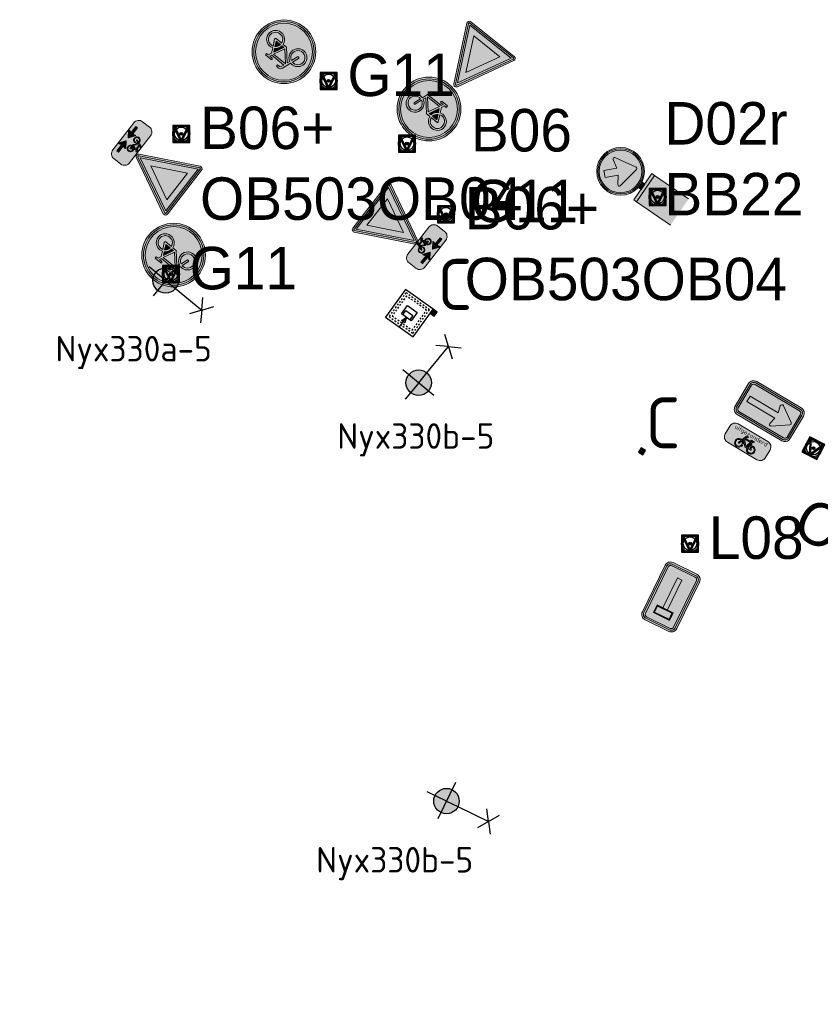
# Model space of a CAD drawing. Header units: metres. Extents: x 167358 to 169466, y 462430 to 462985.
# Tile 22 of 29: x 167724 to 167771, y 462670 to 462728. Entities that reach past the tile are written whole.
import ezdxf
from ezdxf.enums import TextEntityAlignment as Align

# ---------------------------------------------------------------- set-up
doc = ezdxf.new("R2018")
doc.units = ezdxf.units.M
doc.header["$LTSCALE"] = 0.2
doc.linetypes.add('DASHED', pattern=[0.75, 0.5, -0.25])
for name, color, linetype, lineweight in [('N-WE-IE-MEUBILAIR_WEGMEUBILAIR_CONTAINER-S', 162, 'Continuous', 25), ('N-WE-IE-MEUBILAIR_WEGMEUBILAIR_CONTAINER_ONDERGRONDS-S', 24, 'Continuous', 25), ('N-WE-IE-MEUBILAIR_WEGMEUBILAIR_LICHTMAST-S', 24, 'Continuous', 25), ('N-WE-IE-MEUBILAIR_WEGMEUBILAIR_VERKEERSBORD-S', 92, 'Continuous', 25), ('N-WE-VW-VERKEERSTEKEN_BORD_B-S', 7, 'Continuous', 25), ('N-WE-VW-VERKEERSTEKEN_BORD_C-S', 7, 'Continuous', 25), ('N-WE-VW-VERKEERSTEKEN_BORD_D-S', 7, 'Continuous', 25), ('N-WE-VW-VERKEERSTEKEN_BORD_G-S', 7, 'Continuous', 25), ('N-WE-VW-VERKEERSTEKEN_BORD_L-S', 7, 'Continuous', 25), ('N-WE-VW-VERKEERSTEKEN_BORD_ONDERBORD-S', 7, 'Continuous', 25)]:
    doc.layers.add(name, color=color, linetype=linetype, lineweight=lineweight)
doc.layers.add('X_uitv', color=7, linetype='Continuous')
doc.styles.add('NLCS-ISO', font='NLCS-ISO.ttf')
doc.styles.add('NLCS-RVV-M200-T25', font='NLCS-RVV.ttf')
doc.styles.add('ZURICH', font='ZURCHN.TTF')
picture_1 = doc.add_image_def('image1.png', size_in_pixel=(1080, 776))

# ---------------------------------------------------------------- blocks, each defined once
blk = doc.blocks.new('N-SIE-WEG_VERKEERSBORD_PAAL-SO')
h = blk.add_hatch(color=256)
h.dxf.hatch_style = 1
h.paths.add_polyline_path([(-1, 0, 1), (1, 0, 1)])
h.paths.add_polyline_path([(0.8, 0, -1), (-0.8, 0, -1)], flags=16)
h = blk.add_hatch(color=256)
h.dxf.hatch_style = 1
h.paths.add_polyline_path([(0, 1), (-1, 1), (-0.8, 0.6, -0.037994), (-0.7, 0.71), (-0.77, 0.86), (-0.51, 0.86, -0.134934)])
h = blk.add_hatch(color=256)
h.dxf.hatch_style = 1
h.paths.add_polyline_path([(-0.86, 0.72), (-1, 1), (-1, 0, -0.134934), (-0.86, 0.51)])
h = blk.add_hatch(color=256)
h.dxf.hatch_style = 1
h.paths.add_polyline_path([(-0.51, -0.86), (-0.86, -0.86), (-0.86, -0.51, -0.134934), (-1, 0), (-1, -1), (0, -1, -0.134934)])
h = blk.add_hatch(color=256)
h.dxf.hatch_style = 1
h.paths.add_polyline_path([(-0.6, 0.52, 0.050318), (-0.69, 0.39), (-0.11, -0.79, 0.066661), (0.11, -0.79), (0.69, 0.39, 0.050318), (0.6, 0.52), (0, -0.69)])
h = blk.add_hatch(color=256)
h.dxf.hatch_style = 1
h.paths.add_polyline_path([(0.17, 0, 1), (-0.17, 0, 1)])
h = blk.add_hatch(color=256)
h.dxf.hatch_style = 1
h.paths.add_polyline_path([(1, 1), (0, 1, -0.134934), (0.51, 0.86), (0.77, 0.86), (0.7, 0.71, -0.037994), (0.8, 0.6)])
h = blk.add_hatch(color=256)
h.dxf.hatch_style = 1
h.paths.add_polyline_path([(1, 0, -0.134934), (0.86, -0.51), (0.86, -0.86), (0.51, -0.86, -0.134934), (0, -1), (1, -1)])
h = blk.add_hatch(color=256)
h.dxf.hatch_style = 1
h.paths.add_polyline_path([(1, 1), (0.86, 0.72), (0.86, 0.51, -0.134934), (1, 0)])
for points in [[(-1, -1), (1, -1), (1, 1), (-1, 1)], [(-0.86, -0.86), (0.86, -0.86), (0.86, 0.86), (-0.86, 0.86)]]:
    blk.add_lwpolyline(points, close=True)
at = {"flags": 128}
for points in [[(-1, 1), (0, -1), (1, 1)], [(-0.77, 0.86), (0, -0.69), (0.77, 0.86)]]:
    blk.add_lwpolyline(points, close=True, dxfattribs=at)
for radius in [1, 0.796, 0.171]:
    blk.add_circle((0, 0), radius)
at = {"lineweight": 30, "flags": 104}
blk.add_attdef('bordgegevens', text='', height=3, dxfattribs=at).set_placement((2.21, 3.21), align=Align.TOP_LEFT)
at = {"style": 'NLCS-ISO', "flags": 9}
for tag, p in [('PAAL', (2.21, -4.13)), ('LOCATIE', (2.21, -8.3))]:
    blk.add_attdef(tag, p, '', height=3, dxfattribs=at)
blk = doc.blocks.new('N-SIE-WEG_LICHTMAST_1UITHOUDER-SO')
h = blk.add_hatch(color=256)
edge = h.paths.add_edge_path()
edge.add_arc((0, 0), 1.5, 0, 360)
for p, q in [((0, -2.42), (0, 2.33)), ((-5.5, 0), (-6.34, 1.24)), ((-5.5, 0), (-4.66, 1.24)), ((-5.5, 0), (-6.34, -1.24)), ((-1.5, 0), (-5.5, 0)), ((-5.5, 0), (-4.66, -1.24)), ((0, 0), (-1.49, 0)), ((0, 0), (2.52, 0))]:
    blk.add_line(p, q)
blk.add_circle((0, 0), 1.5)
at = {"style": 'ZURICH'}
blk.add_attdef('TYPE', text='', height=3, dxfattribs=at).set_placement((6.91, 5.26), align=Align.BOTTOM_CENTER)
blk = doc.blocks.new('SIE-WEG_CONTAINER_TEGEL')
at = {"flags": 128}
blk.add_lwpolyline([(-0.15, -0.15), (0.15, -0.15), (0.15, 0.15), (-0.15, 0.15)], close=True, dxfattribs=at)
blk.add_solid([(-0.15, 0.15), (-0.15, -0.15), (0.15, 0.15), (0.15, -0.15)])
at = {"style": 'NLCS-ISO'}
blk.add_text('C', height=0.2, dxfattribs=at).set_placement((0, 0), align=Align.MIDDLE_CENTER)
blk.add_attdef('TEGEL', (0.089, 0.257), '', height=3, dxfattribs=at)
blk = doc.blocks.new('N-SVW-VERKEERSTEKEN_BORD_D02RBB22-SO')
at = {"true_color": 0x007dc8}
h = blk.add_hatch(color=152, dxfattribs=at)
h.dxf.hatch_style = 1
h.paths.add_polyline_path([(-2.01, 4.56), (-2.13, 4.65, 0.180494), (-2.81, 2.81, 0.414214), (0, 0), (0, 0.15, -0.414214), (-2.66, 2.81, -0.180494)])
h = blk.add_hatch(color=152, dxfattribs=at)
h.dxf.hatch_style = 1
h.paths.add_polyline_path([(-1.63, 3.87), (-1.03, 4.48), (0, 3.45), (0, 5.32, 0.414322), (-2.51, 2.81, 0.414105), (0, 0.3), (0, 1.62), (-1.42, 1.88, -0.656866), (-1.49, 2.18), (-0.54, 2.78)])
h = blk.add_hatch(color=152, dxfattribs=at)
h.dxf.hatch_style = 1
h.paths.add_polyline_path([(2.52, 3.68), (2.66, 3.73, 0.577878), (-2.13, 4.65), (-2.01, 4.56, -0.577878)])
at = {"true_color": 0xffffff}
h = blk.add_hatch(color=7, dxfattribs=at)
h.dxf.hatch_style = 1
h.paths.add_polyline_path([(-2.01, 4.56), (-1.9, 4.46, -0.577878), (2.38, 3.63), (2.52, 3.68, 0.577878)])
at = {"true_color": 0x007dc8}
h = blk.add_hatch(color=152, dxfattribs=at)
h.dxf.hatch_style = 1
h.paths.add_polyline_path([(0, 5.32), (0, 3.45), (0.07, 3.38), (0.65, 4.32, -0.66261), (0.96, 4.27), (1.45, 1.59, -0.52003), (1.25, 1.39), (0, 1.62), (0, 0.3, 0.414322), (2.51, 2.81, 0.414105)])
at = {"true_color": 0xffffff}
h = blk.add_hatch(color=7, dxfattribs=at)
h.dxf.hatch_style = 1
h.paths.add_polyline_path([(-2.51, 2.81, -0.180494), (-1.9, 4.46), (-2.01, 4.56, 0.180494), (-2.66, 2.81, 0.414214), (0, 0.15), (0, 0.3, -0.414214)])
h = blk.add_hatch(color=7, dxfattribs=at)
h.dxf.hatch_style = 1
h.paths.add_polyline_path([(0, 3.45), (-1.03, 4.48), (-1.63, 3.87), (-0.54, 2.78), (-1.49, 2.18, 0.656866), (-1.42, 1.88), (0, 1.62)])
h = blk.add_hatch(color=7, dxfattribs=at)
h.dxf.hatch_style = 1
h.paths.add_polyline_path([(0.96, 4.27, 0.66261), (0.65, 4.32), (0.07, 3.38), (0, 3.45), (0, 1.62), (1.25, 1.39, 0.52003), (1.45, 1.59)])
at = {"true_color": 0x007dc8}
h = blk.add_hatch(color=152, dxfattribs=at)
h.dxf.hatch_style = 1
h.paths.add_polyline_path([(2.81, 2.81, 0.083022), (2.66, 3.73), (2.52, 3.68, -0.083022), (2.66, 2.81, -0.414214), (0, 0.15), (0, 0, 0.414214)])
at = {"true_color": 0xffffff}
h = blk.add_hatch(color=7, dxfattribs=at)
h.dxf.hatch_style = 1
h.paths.add_polyline_path([(2.52, 3.68), (2.38, 3.63, -0.083022), (2.51, 2.81, -0.414214), (0, 0.3), (0, 0.15, 0.414214), (2.66, 2.81, 0.083022)])
at = {"true_color": 0xafafaf}
h = blk.add_hatch(color=253, dxfattribs=at)
h.dxf.hatch_style = 1
h.paths.add_polyline_path([(0.38, 0), (-0.38, 0), (-0.38, -0.38), (0.38, -0.38)])
at = {"true_color": 0x0a0a0a}
h = blk.add_hatch(color=28, dxfattribs=at)
h.dxf.hatch_style = 1
h.paths.add_polyline_path([(1.88, -0.38), (-1.88, -0.38), (-1.88, -0.75), (1.88, -0.75)])
at = {"true_color": 0xffe100}
h = blk.add_hatch(color=2, dxfattribs=at)
h.dxf.hatch_style = 1
h.paths.add_polyline_path([(1.88, -0.75), (-1.88, -0.75), (-1.88, -5.62), (1.88, -5.62)])
at = {"color": 7, "lineweight": 0, "true_color": 0xffffff}
blk.add_lwpolyline([(-1.03, 4.48), (0.07, 3.38), (0.65, 4.32, -0.66261), (0.96, 4.27), (1.45, 1.59, -0.527936), (1.25, 1.39), (-1.42, 1.88, -0.656866), (-1.49, 2.18), (-0.54, 2.78), (-1.63, 3.87)], format="xyb", close=True, dxfattribs=at)
at = {"color": 253, "lineweight": 0, "true_color": 0xafafaf}
blk.add_lwpolyline([(-0.38, -0.38), (0.38, -0.38), (0.38, 0), (-0.38, 0)], close=True, dxfattribs=at)
at = {"color": 28, "lineweight": 0, "true_color": 0x0a0a0a}
blk.add_lwpolyline([(-1.88, -0.75), (1.88, -0.75), (1.88, -0.38), (-1.88, -0.38)], close=True, dxfattribs=at)
at = {"color": 253, "lineweight": 0, "true_color": 0xafafaf}
blk.add_lwpolyline([(1.88, -5.62), (1.88, -0.75), (-1.88, -0.75), (-1.88, -5.62)], dxfattribs=at)
at = {"color": 152, "lineweight": 0, "true_color": 0x007dc8}
blk.add_circle((0, 2.81), 2.81, dxfattribs=at)
at = {"color": 7, "lineweight": 0, "true_color": 0xffffff}
for radius in [2.66, 2.51]:
    blk.add_circle((0, 2.81), radius, dxfattribs=at)
blk = doc.blocks.new('N-SVW-VERKEERSTEKEN_BORD_B06-SO')
at = {"true_color": 0xff0000}
h = blk.add_hatch(color=1, dxfattribs=at)
h.dxf.hatch_style = 1
h.paths.add_polyline_path([(-3.53, 3.13), (-0.27, -3.4, 0.284079), (0, -3.56), (0, -3.36, -0.284079), (-0.09, -3.31), (-3.35, 3.22, -0.557537), (-3.26, 3.36), (0, 3.36), (0, 3.56), (-3.26, 3.56, 0.557537)])
h = blk.add_hatch(color=1, dxfattribs=at)
h.dxf.hatch_style = 1
h.paths.add_polyline_path([(0, 3.36), (3.26, 3.36, -0.557537), (3.35, 3.22), (0.09, -3.31, -0.284079), (0, -3.36), (0, -3.56, 0.284079), (0.27, -3.4), (3.53, 3.13, 0.557537), (3.26, 3.56), (0, 3.56)])
at = {"true_color": 0xffffff}
h = blk.add_hatch(color=7, dxfattribs=at)
h.dxf.hatch_style = 1
h.paths.add_polyline_path([(-0.09, -3.31, 0.284079), (0, -3.36), (0, -3.04), (-3.1, 3.16), (0, 3.16), (0, 3.36), (-3.26, 3.36, 0.557537), (-3.35, 3.22)])
at = {"true_color": 0xff0000}
h = blk.add_hatch(color=1, dxfattribs=at)
h.dxf.hatch_style = 1
h.paths.add_polyline_path([(0, -3.04), (0, -1.48), (-1.97, 2.46), (0, 2.46), (0, 3.16), (-3.1, 3.16)], flags=17)
at = {"true_color": 0xffffff}
h = blk.add_hatch(color=7, dxfattribs=at)
h.dxf.hatch_style = 1
h.paths.add_polyline_path([(0, -1.48), (1.97, 2.46), (-1.97, 2.46)])
h = blk.add_hatch(color=7, dxfattribs=at)
h.dxf.hatch_style = 1
h.paths.add_polyline_path([(0, -3.04), (0, -3.36, 0.284079), (0.09, -3.31), (3.35, 3.22, 0.557537), (3.26, 3.36), (0, 3.36), (0, 3.16), (3.1, 3.16)])
at = {"true_color": 0xff0000}
h = blk.add_hatch(color=1, dxfattribs=at)
h.dxf.hatch_style = 1
h.paths.add_polyline_path([(0, -3.04), (3.1, 3.16), (0, 3.16), (0, 2.46), (1.97, 2.46), (0, -1.48)], flags=17)
at = {"color": 1, "lineweight": 0, "true_color": 0xff0000}
blk.add_lwpolyline([(-3.53, 3.13), (-0.27, -3.4, 0.618034), (0.27, -3.4), (3.53, 3.13, 0.557537), (3.26, 3.56), (-3.26, 3.56, 0.557537)], format="xyb", close=True, dxfattribs=at)
at = {"color": 7, "lineweight": 0, "true_color": 0xffffff}
blk.add_lwpolyline([(-3.35, 3.22), (-0.09, -3.31, 0.618034), (0.09, -3.31), (3.35, 3.22, 0.557537), (3.26, 3.36), (-3.26, 3.36, 0.557537)], format="xyb", close=True, dxfattribs=at)
for points in [[(-3.1, 3.16), (0, -3.04), (3.1, 3.16)], [(-1.97, 2.46), (0, -1.48), (1.97, 2.46)]]:
    blk.add_lwpolyline(points, close=True, dxfattribs=at)
blk = doc.blocks.new('N-SVW-VERKEERSTEKEN_BORD_ONDERBORD_OB503OB02-SO')
at = {"true_color": 0xffffff}
h = blk.add_hatch(color=7, dxfattribs=at)
h.dxf.hatch_style = 1
edge = h.paths.add_edge_path()
edge.add_line((2.75, -0.52), (2.75, 0.52))
edge.add_arc((2.02, 0.52), 0.726, 0, 90)
edge.add_line((2.02, 1.25), (-2.02, 1.25))
edge.add_arc((-2.02, 0.52), 0.726, 90, 180)
edge.add_line((-2.75, 0.52), (-2.75, -0.52))
edge.add_arc((-2.02, -0.52), 0.726, 180, 270)
edge.add_line((-2.02, -1.25), (2.02, -1.25))
edge.add_arc((2.02, -0.52), 0.726, 270, 360)
at = {"true_color": 0x191919}
h = blk.add_hatch(color=250, dxfattribs=at)
h.dxf.hatch_style = 1
h.paths.add_polyline_path([(0.37, 0.87), (0.43, 1.01), (0.52, 1.01), (0.52, 1.09), (0.23, 1.09, 1), (0.23, 1.01), (0.34, 1.01), (0.3, 0.93), (-0.37, 0.93), (-0.32, 1.05, -0.345861), (-0.26, 1.09), (-0.16, 1.09), (-0.16, 1.17), (-0.27, 1.17, 0.334348), (-0.4, 1.07), (-0.54, 0.67, 0.794265), (-0.88, -0.01, 0.4733), (-0.29, 0.11, 0.427471), (-0.47, 0.64), (-0.43, 0.76), (0.03, 0.25), (0.22, 0.25, 0.529348), (0.79, -0.05, 0.476174), (0.91, 0.54, 0.318009), (0.47, 0.66)])
h.paths.add_polyline_path([(-0.39, 0.85), (0.27, 0.85), (0.05, 0.36)], flags=16)
h.paths.add_polyline_path([(-0.5, 0.57, -0.542254), (-0.44, 0.06, -0.632638), (-0.94, 0.29, -0.479903), (-0.57, 0.59), (-0.67, 0.31, 1.053204), (-0.59, 0.28)], flags=16)
h.paths.add_polyline_path([(0.32, 0.77), (0.4, 0.62, 0.234167), (0.22, 0.33), (0.12, 0.33)], flags=16)
h.paths.add_polyline_path([(0.44, 0.55), (0.55, 0.33), (0.3, 0.33, -0.216058)], flags=16)
h.paths.add_polyline_path([(0.3, 0.25), (0.61, 0.25, 0.566151), (0.65, 0.31), (0.51, 0.58, -0.564261), (0.91, 0.25, -0.396488), (0.58, -0.01, -0.350134)], flags=16)
h = blk.add_hatch(color=250, dxfattribs=at)
h.dxf.hatch_style = 1
edge = h.paths.add_edge_path()
edge.add_arc((-0.29, -0.67), 0.0508, -55.4489, 55.3151, ccw=False)
edge.add_line((-0.26, -0.71), (-0.91, -1.17))
edge.add_arc((-0.94, -1.12), 0.0497, 163.0196, 304.618, ccw=False)
edge.add_line((-0.99, -1.11), (-0.91, -0.8))
edge.add_line((-0.91, -0.8), (-1.83, -0.8))
edge.add_line((-1.83, -0.8), (-1.83, -0.55))
edge.add_line((-1.83, -0.55), (-0.91, -0.55))
edge.add_line((-0.91, -0.55), (-0.99, -0.23))
edge.add_arc((-0.94, -0.22), 0.0509, 59.1524, 193.2055, ccw=False)
edge.add_line((-0.91, -0.18), (-0.26, -0.63))
h = blk.add_hatch(color=250, dxfattribs=at)
h.dxf.hatch_style = 1
edge = h.paths.add_edge_path()
edge.add_arc((0.29, -0.67), 0.0508, 484.6849, 595.4489)
edge.add_line((0.26, -0.71), (0.91, -1.17))
edge.add_arc((0.94, -1.12), 0.0497, 235.382, 376.9804)
edge.add_line((0.99, -1.11), (0.91, -0.8))
edge.add_line((0.91, -0.8), (1.83, -0.8))
edge.add_line((1.83, -0.8), (1.83, -0.55))
edge.add_line((1.83, -0.55), (0.91, -0.55))
edge.add_line((0.91, -0.55), (0.99, -0.23))
edge.add_arc((0.94, -0.22), 0.0509, 346.7945, 480.8476)
edge.add_line((0.91, -0.18), (0.26, -0.63))
at = {"color": 250, "lineweight": 0, "true_color": 0x191919}
for points in [[(2.75, -0.52), (2.75, 0.52, 0.414214), (2.02, 1.25), (-2.02, 1.25, 0.414214), (-2.75, 0.52), (-2.75, -0.52, 0.414214), (-2.02, -1.25), (2.02, -1.25, 0.414214)], [(0.37, 0.87), (0.43, 1.01), (0.52, 1.01), (0.52, 1.09), (0.23, 1.09, 1), (0.23, 1.01), (0.34, 1.01), (0.3, 0.93), (-0.37, 0.93), (-0.32, 1.05, -0.345861), (-0.26, 1.09), (-0.16, 1.09), (-0.16, 1.17), (-0.27, 1.17, 0.334348), (-0.4, 1.07), (-0.54, 0.67, 0.794265), (-0.88, -0.01, 0.4733), (-0.29, 0.11, 0.427471), (-0.47, 0.64), (-0.43, 0.76), (0.03, 0.25), (0.22, 0.25, 0.529348), (0.79, -0.05, 0.476174), (0.91, 0.54, 0.318009), (0.47, 0.66)], [(-0.5, 0.57, -0.542254), (-0.44, 0.06, -0.632638), (-0.94, 0.29, -0.479903), (-0.57, 0.59), (-0.67, 0.31, 1.053204), (-0.59, 0.28)], [(0.32, 0.77), (0.12, 0.33), (0.22, 0.33, -0.234167), (0.4, 0.62)], [(0.51, 0.58, -0.564261), (0.91, 0.25, -0.396488), (0.58, -0.01, -0.350134), (0.3, 0.25), (0.61, 0.25, 0.566151), (0.65, 0.31)], [(0.55, 0.33), (0.44, 0.55, 0.216058), (0.3, 0.33)], [(-1.83, -0.55), (-0.91, -0.55), (-0.99, -0.23, -0.662219), (-0.91, -0.18), (-0.26, -0.63, -0.524067), (-0.26, -0.71), (-0.91, -1.17, -0.710653), (-0.99, -1.11), (-0.91, -0.8), (-1.83, -0.8)], [(1.83, -0.55), (0.91, -0.55), (0.99, -0.23, 0.662219), (0.91, -0.18), (0.26, -0.63, 0.524067), (0.26, -0.71), (0.91, -1.17, 0.710653), (0.99, -1.11), (0.91, -0.8), (1.83, -0.8)]]:
    blk.add_lwpolyline(points, format="xyb", close=True, dxfattribs=at)
blk.add_lwpolyline([(0.27, 0.85), (-0.39, 0.85), (0.05, 0.36)], close=True, dxfattribs=at)
blk = doc.blocks.new('N-SVW-VERKEERSTEKEN_BORD_G11-SO')
at = {"true_color": 0x007dc8}
h = blk.add_hatch(color=152, dxfattribs=at)
h.dxf.hatch_style = 1
h.paths.add_polyline_path([(3.36, 1.15), (3.55, 1.22, 0.577878), (-2.83, 2.46), (-2.68, 2.33, -0.577878)])
at = {"true_color": 0xffffff}
h = blk.add_hatch(color=7, dxfattribs=at)
h.dxf.hatch_style = 1
h.paths.add_polyline_path([(-2.68, 2.33), (-2.53, 2.19, -0.577878), (3.17, 1.09), (3.36, 1.15, 0.577878)])
at = {"true_color": 0x007dc8}
h = blk.add_hatch(color=152, dxfattribs=at)
h.dxf.hatch_style = 1
h.paths.add_polyline_path([(-2.68, 2.33), (-2.83, 2.46, 0.180494), (-3.75, 0, 0.414214), (0, -3.75), (0, -3.55, -0.414214), (-3.55, 0, -0.180494)])
at = {"true_color": 0xffffff}
h = blk.add_hatch(color=7, dxfattribs=at)
h.dxf.hatch_style = 1
h.paths.add_polyline_path([(-3.35, 0, -0.180494), (-2.53, 2.19), (-2.68, 2.33, 0.180494), (-3.55, 0, 0.414214), (0, -3.55), (0, -3.35, -0.414214)])
at = {"true_color": 0x007dc8}
h = blk.add_hatch(color=152, dxfattribs=at)
h.dxf.hatch_style = 1
h.paths.add_polyline_path([(3.35, 0, 1), (-3.35, 0, 1)])
h.paths.add_polyline_path([(0.12, -0.62), (-1.14, 0.77), (-1.25, 0.45, -0.427471), (-0.78, -1.01, -0.4733), (-2.38, -1.32, -0.794265), (-1.45, 0.53), (-1.08, 1.61, -0.334348), (-0.72, 1.88), (-0.4, 1.88), (-0.4, 1.66), (-0.68, 1.66, 0.345861), (-0.85, 1.55), (-0.98, 1.22), (0.85, 1.22), (0.95, 1.44), (0.64, 1.44, -1), (0.64, 1.66), (1.45, 1.66), (1.45, 1.44), (1.19, 1.44), (1.02, 1.05), (1.31, 0.48, -0.318009), (2.5, 0.17, -0.476174), (2.19, -1.44, -0.529348), (0.62, -0.62)], flags=16)
h.paths.add_polyline_path([(0.15, -0.32), (-1.04, 1), (0.75, 1)], flags=0)
h.paths.add_polyline_path([(0.35, -0.39), (0.9, 0.8), (1.11, 0.39, 0.234167), (0.62, -0.39)], flags=0)
h.paths.add_polyline_path([(-1.17, -1.15, -0.632638), (-2.54, -0.5, -0.479903), (-1.53, 0.31), (-1.81, -0.47, 1.053204), (-1.6, -0.54), (-1.33, 0.24, -0.542254)], flags=0)
h.paths.add_polyline_path([(0.85, -0.62), (1.7, -0.62, 0.566151), (1.79, -0.46), (1.41, 0.28, -0.564261), (2.51, -0.63, -0.396488), (1.6, -1.34, -0.350134)], flags=0)
h.paths.add_polyline_path([(0.85, -0.39, -0.216058), (1.22, 0.18), (1.52, -0.39)], flags=0)
at = {"true_color": 0xffffff}
h = blk.add_hatch(color=7, dxfattribs=at)
h.dxf.hatch_style = 1
h.paths.add_polyline_path([(1.02, 1.05), (1.19, 1.44), (1.45, 1.44), (1.45, 1.66), (0.64, 1.66, 1), (0.64, 1.44), (0.95, 1.44), (0.85, 1.22), (-0.98, 1.22), (-0.85, 1.55, -0.345861), (-0.68, 1.66), (-0.4, 1.66), (-0.4, 1.88), (-0.72, 1.88, 0.334348), (-1.08, 1.61), (-1.45, 0.53, 0.794265), (-2.38, -1.32, 0.4733), (-0.78, -1.01, 0.427471), (-1.25, 0.45), (-1.14, 0.77), (0.12, -0.62), (0.62, -0.62, 0.529348), (2.19, -1.44, 0.476174), (2.5, 0.17, 0.318009), (1.31, 0.48)])
h.paths.add_polyline_path([(-1.04, 1), (0.75, 1), (0.15, -0.32)], flags=16)
h.paths.add_polyline_path([(-1.33, 0.24, -0.542254), (-1.17, -1.15, -0.632638), (-2.54, -0.5, -0.479903), (-1.53, 0.31), (-1.81, -0.47, 1.053204), (-1.6, -0.54)], flags=16)
h.paths.add_polyline_path([(0.9, 0.8), (1.11, 0.39, 0.234167), (0.62, -0.39), (0.35, -0.39)], flags=16)
h.paths.add_polyline_path([(1.22, 0.18), (1.52, -0.39), (0.85, -0.39, -0.216058)], flags=16)
h.paths.add_polyline_path([(0.85, -0.62), (1.7, -0.62, 0.566151), (1.79, -0.46), (1.41, 0.28, -0.564261), (2.51, -0.63, -0.396488), (1.6, -1.34, -0.350134)], flags=16)
at = {"true_color": 0x007dc8}
h = blk.add_hatch(color=152, dxfattribs=at)
h.dxf.hatch_style = 1
h.paths.add_polyline_path([(3.75, 0, 0.083022), (3.55, 1.22), (3.36, 1.15, -0.083022), (3.55, 0, -0.414214), (0, -3.55), (0, -3.75, 0.414214)])
h = blk.add_hatch(color=152, dxfattribs=at)
h.dxf.hatch_style = 1
h.paths.add_polyline_path([(-1.33, 0.24), (-1.6, -0.54, -1.053204), (-1.81, -0.47), (-1.53, 0.31, 0.479903), (-2.54, -0.5, 0.632638), (-1.17, -1.15, 0.542254)])
h = blk.add_hatch(color=152, dxfattribs=at)
h.dxf.hatch_style = 1
h.paths.add_polyline_path([(0.75, 1), (-1.04, 1), (0.15, -0.32)])
at = {"true_color": 0xffffff}
h = blk.add_hatch(color=7, dxfattribs=at)
h.dxf.hatch_style = 1
h.paths.add_polyline_path([(3.36, 1.15), (3.17, 1.09, -0.083022), (3.35, 0, -0.414214), (0, -3.35), (0, -3.55, 0.414214), (3.55, 0, 0.083022)])
at = {"true_color": 0x007dc8}
h = blk.add_hatch(color=152, dxfattribs=at)
h.dxf.hatch_style = 1
h.paths.add_polyline_path([(1.11, 0.39), (0.9, 0.8), (0.35, -0.39), (0.62, -0.39, -0.234167)])
h = blk.add_hatch(color=152, dxfattribs=at)
h.dxf.hatch_style = 1
h.paths.add_polyline_path([(2.51, -0.63, 0.564261), (1.41, 0.28), (1.79, -0.46, -0.566151), (1.7, -0.62), (0.85, -0.62, 0.350134), (1.6, -1.34, 0.396488)])
h = blk.add_hatch(color=152, dxfattribs=at)
h.dxf.hatch_style = 1
h.paths.add_polyline_path([(1.22, 0.18, 0.216058), (0.85, -0.39), (1.52, -0.39)])
at = {"color": 7, "lineweight": 0, "true_color": 0xffffff}
for points in [[(1.02, 1.05), (1.19, 1.44), (1.45, 1.44), (1.45, 1.66), (0.64, 1.66, 1), (0.64, 1.44), (0.95, 1.44), (0.85, 1.22), (-0.98, 1.22), (-0.85, 1.55, -0.345861), (-0.68, 1.66), (-0.4, 1.66), (-0.4, 1.88), (-0.72, 1.88, 0.334348), (-1.08, 1.61), (-1.45, 0.53, 0.794265), (-2.38, -1.32, 0.4733), (-0.78, -1.01, 0.427471), (-1.25, 0.45), (-1.14, 0.77), (0.12, -0.62), (0.62, -0.62, 0.529348), (2.19, -1.44, 0.476174), (2.5, 0.17, 0.318009), (1.31, 0.48)], [(-1.33, 0.24, -0.542254), (-1.17, -1.15, -0.632638), (-2.54, -0.5, -0.479903), (-1.53, 0.31), (-1.81, -0.47, 1.053204), (-1.6, -0.54)], [(0.9, 0.8), (0.35, -0.39), (0.62, -0.39, -0.234167), (1.11, 0.39)], [(1.41, 0.28, -0.564261), (2.51, -0.63, -0.396488), (1.6, -1.34, -0.350134), (0.85, -0.62), (1.7, -0.62, 0.566151), (1.79, -0.46)], [(1.52, -0.39), (1.22, 0.18, 0.216058), (0.85, -0.39)]]:
    blk.add_lwpolyline(points, format="xyb", close=True, dxfattribs=at)
blk.add_lwpolyline([(0.75, 1), (-1.04, 1), (0.15, -0.32)], close=True, dxfattribs=at)
at = {"color": 152, "lineweight": 0, "true_color": 0x007dc8}
blk.add_circle((0, 0), 3.75, dxfattribs=at)
at = {"color": 7, "lineweight": 0, "true_color": 0xffffff}
for radius in [3.55, 3.35]:
    blk.add_circle((0, 0), radius, dxfattribs=at)
blk = doc.blocks.new('N-SVW-VERKEERSTEKEN_BORD_C04R-SO')
at = {"true_color": 0x007dc8}
h = blk.add_hatch(color=152, dxfattribs=at)
h.dxf.hatch_style = 1
h.paths.add_polyline_path([(3.05, 2.25), (-3.05, 2.25, 0.414214), (-3.75, 1.55), (-3.75, 0), (-3.55, 0), (-3.55, 1.55, -0.414214), (-3.05, 2.05), (3.05, 2.05, -0.414214), (3.55, 1.55), (3.55, 0), (3.75, 0), (3.75, 1.55, 0.414214)])
at = {"true_color": 0xffffff}
h = blk.add_hatch(color=7, dxfattribs=at)
h.dxf.hatch_style = 1
h.paths.add_polyline_path([(-3.35, 1.55, -0.414214), (-3.05, 1.85), (3.05, 1.85, -0.414214), (3.35, 1.55), (3.35, 0), (3.55, 0), (3.55, 1.55, 0.414214), (3.05, 2.05), (-3.05, 2.05, 0.414214), (-3.55, 1.55), (-3.55, 0), (-3.35, 0)])
at = {"true_color": 0x007dc8}
h = blk.add_hatch(color=152, dxfattribs=at)
h.dxf.hatch_style = 1
h.paths.add_polyline_path([(1.1, 1.4), (2.89, 0.16, -0.24569), (2.97, 0), (3.35, 0), (3.35, 1.55, 0.414214), (3.05, 1.85), (-3.05, 1.85, 0.414214), (-3.35, 1.55), (-3.35, 0), (-2.85, 0), (-2.85, 0.37), (0.98, 0.37), (0.79, 1.2, -0.685562)])
at = {"true_color": 0xffffff}
h = blk.add_hatch(color=7, dxfattribs=at)
h.dxf.hatch_style = 1
h.paths.add_polyline_path([(2.89, -0.16, 0.522947), (2.89, 0.16), (1.1, 1.4, 0.685562), (0.79, 1.2), (0.98, 0.37), (-2.85, 0.37), (-2.85, -0.37), (0.98, -0.37), (0.79, -1.2, 0.685562), (1.1, -1.4)])
at = {"true_color": 0x007dc8}
h = blk.add_hatch(color=152, dxfattribs=at)
h.dxf.hatch_style = 1
h.paths.add_polyline_path([(3.75, -1.55), (3.75, 0), (3.55, 0), (3.55, -1.55, -0.414214), (3.05, -2.05), (-3.05, -2.05, -0.414214), (-3.55, -1.55), (-3.55, 0), (-3.75, 0), (-3.75, -1.55, 0.414214), (-3.05, -2.25), (3.05, -2.25, 0.414214)])
at = {"true_color": 0xffffff}
h = blk.add_hatch(color=7, dxfattribs=at)
h.dxf.hatch_style = 1
h.paths.add_polyline_path([(-3.35, 0), (-3.55, 0), (-3.55, -1.55, 0.414214), (-3.05, -2.05), (3.05, -2.05, 0.414214), (3.55, -1.55), (3.55, 0), (3.35, 0), (3.35, -1.55, -0.414214), (3.05, -1.85), (-3.05, -1.85, -0.414214), (-3.35, -1.55)])
at = {"true_color": 0x007dc8}
h = blk.add_hatch(color=152, dxfattribs=at)
h.dxf.hatch_style = 1
h.paths.add_polyline_path([(0.98, -0.37), (-2.85, -0.37), (-2.85, 0), (-3.35, 0), (-3.35, -1.55, 0.414214), (-3.05, -1.85), (3.05, -1.85, 0.414214), (3.35, -1.55), (3.35, 0), (2.97, 0, -0.24569), (2.89, -0.16), (1.1, -1.4, -0.685562), (0.79, -1.2)])
at = {"color": 152, "lineweight": 0, "true_color": 0x007dc8}
blk.add_lwpolyline([(-3.75, 1.55), (-3.75, -1.55, 0.414214), (-3.05, -2.25), (3.05, -2.25, 0.414214), (3.75, -1.55), (3.75, 1.55, 0.414214), (3.05, 2.25), (-3.05, 2.25, 0.414214)], format="xyb", close=True, dxfattribs=at)
at = {"color": 7, "lineweight": 0, "true_color": 0xffffff}
for points in [[(-3.55, 1.55), (-3.55, -1.55, 0.414214), (-3.05, -2.05), (3.05, -2.05, 0.414214), (3.55, -1.55), (3.55, 1.55, 0.414214), (3.05, 2.05), (-3.05, 2.05, 0.414214)], [(-3.35, 1.55), (-3.35, -1.55, 0.414214), (-3.05, -1.85), (3.05, -1.85, 0.414214), (3.35, -1.55), (3.35, 1.55, 0.414214), (3.05, 1.85), (-3.05, 1.85, 0.414214)], [(0.98, 0.37), (0.79, 1.2, -0.685562), (1.1, 1.4), (2.89, 0.16, -0.522947), (2.89, -0.16), (1.1, -1.4, -0.685562), (0.79, -1.2), (0.98, -0.37), (-2.85, -0.37), (-2.85, 0.37)]]:
    blk.add_lwpolyline(points, format="xyb", close=True, dxfattribs=at)
blk = doc.blocks.new('N-SVW-VERKEERSTEKEN_BORD_ONDERBORD_OB52-SO')
at = {"true_color": 0xffffff}
h = blk.add_hatch(color=7, dxfattribs=at)
h.dxf.hatch_style = 1
edge = h.paths.add_edge_path()
edge.add_line((2.75, -0.52), (2.75, 0.52))
edge.add_arc((2.02, 0.52), 0.726, 0, 90)
edge.add_line((2.02, 1.25), (-2.02, 1.25))
edge.add_arc((-2.02, 0.52), 0.726, 90, 180)
edge.add_line((-2.75, 0.52), (-2.75, -0.52))
edge.add_arc((-2.02, -0.52), 0.726, 180, 270)
edge.add_line((-2.02, -1.25), (2.02, -1.25))
edge.add_arc((2.02, -0.52), 0.726, 270, 360)
at = {"true_color": 0x191919}
h = blk.add_hatch(color=250, dxfattribs=at)
h.dxf.hatch_style = 1
h.paths.add_polyline_path([(0.48, 0.12), (0.56, 0.31), (0.69, 0.31), (0.69, 0.41), (0.3, 0.41, 1), (0.3, 0.31), (0.45, 0.31), (0.4, 0.2), (-0.48, 0.2), (-0.42, 0.36, -0.345861), (-0.34, 0.41), (-0.21, 0.41), (-0.21, 0.52), (-0.36, 0.52, 0.334348), (-0.53, 0.39), (-0.71, -0.13, 0.794265), (-1.15, -1.02, 0.4733), (-0.38, -0.87, 0.427471), (-0.61, -0.17), (-0.56, -0.01), (0.04, -0.68), (0.29, -0.68, 0.529348), (1.04, -1.07, 0.476174), (1.19, -0.3, 0.318009), (0.62, -0.15)])
h.paths.add_polyline_path([(-0.51, 0.1), (0.35, 0.1), (0.06, -0.54)], flags=16)
h.paths.add_polyline_path([(-0.65, -0.27, -0.542254), (-0.58, -0.94, -0.632638), (-1.23, -0.63, -0.479903), (-0.75, -0.23), (-0.88, -0.61, 1.053204), (-0.78, -0.64)], flags=16)
h.paths.add_polyline_path([(0.42, 0), (0.52, -0.2, 0.234167), (0.29, -0.57), (0.16, -0.57)], flags=16)
h.paths.add_polyline_path([(0.57, -0.3), (0.72, -0.57), (0.4, -0.57, -0.216058)], flags=16)
h.paths.add_polyline_path([(0.4, -0.68), (0.8, -0.68, 0.566151), (0.85, -0.6), (0.67, -0.25, -0.564261), (1.19, -0.69, -0.396488), (0.76, -1.03, -0.350134)], flags=16)
at = {"color": 250, "lineweight": 0, "true_color": 0x191919}
for points in [[(2.75, -0.52), (2.75, 0.52, 0.414214), (2.02, 1.25), (-2.02, 1.25, 0.414214), (-2.75, 0.52), (-2.75, -0.52, 0.414214), (-2.02, -1.25), (2.02, -1.25, 0.414214)], [(0.48, 0.12), (0.56, 0.31), (0.69, 0.31), (0.69, 0.41), (0.3, 0.41, 1), (0.3, 0.31), (0.45, 0.31), (0.4, 0.2), (-0.48, 0.2), (-0.42, 0.36, -0.345861), (-0.34, 0.41), (-0.21, 0.41), (-0.21, 0.52), (-0.36, 0.52, 0.334348), (-0.53, 0.39), (-0.71, -0.13, 0.794265), (-1.15, -1.02, 0.4733), (-0.38, -0.87, 0.427471), (-0.61, -0.17), (-0.56, -0.01), (0.04, -0.68), (0.29, -0.68, 0.529348), (1.04, -1.07, 0.476174), (1.19, -0.3, 0.318009), (0.62, -0.15)], [(0.42, 0), (0.16, -0.57), (0.29, -0.57, -0.234167), (0.52, -0.2)], [(-0.65, -0.27, -0.542254), (-0.58, -0.94, -0.632638), (-1.23, -0.63, -0.479903), (-0.75, -0.23), (-0.88, -0.61, 1.053204), (-0.78, -0.64)], [(0.67, -0.25, -0.564261), (1.19, -0.69, -0.396488), (0.76, -1.03, -0.350134), (0.4, -0.68), (0.8, -0.68, 0.566151), (0.85, -0.6)], [(0.72, -0.57), (0.57, -0.3, 0.216058), (0.4, -0.57)]]:
    blk.add_lwpolyline(points, format="xyb", close=True, dxfattribs=at)
blk.add_lwpolyline([(0.35, 0.1), (-0.51, 0.1), (0.06, -0.54)], close=True, dxfattribs=at)
at = {"color": 250, "true_color": 0x191919, "style": 'NLCS-RVV-M200-T25'}
blk.add_text('uitgezonderd', height=0.5, dxfattribs=at).set_placement((0, 0.6), align=Align.CENTER)
blk = doc.blocks.new('CONTAINER_ONDERGRONDSE_5000L')
at = {"ltscale": 0.2}
blk.add_lwpolyline([(0, 2), (0, 0), (2, 0), (2, 2)], close=True, dxfattribs=at)
at = {"color": 8, "linetype": 'DASHED', "ltscale": 0.2}
for points in [[(0.145, 1.855), (0.145, 0.145), (1.855, 0.145), (1.855, 1.855)], [(0.275, 1.725), (0.275, 0.275), (1.725, 0.275), (1.725, 1.725)]]:
    blk.add_lwpolyline(points, close=True, dxfattribs=at)
blk.add_lwpolyline([(0.65, 0.7), (0.65, 1.3), (1.35, 1.3), (1.35, 0.7)], close=True)
for points in [[(0.75, 0.7), (0.75, 1), (1.25, 1), (1.25, 0.7)], [(1, 0.7), (1.118, 0.375), (0.882, 0.375), (1, 0.7)], [(1, 0), (1, 0.7)]]:
    blk.add_lwpolyline(points)
blk = doc.blocks.new('N-SVW-VERKEERSTEKEN_BORD_L08-SO')
at = {"true_color": 0x007dc8}
h = blk.add_hatch(color=152, dxfattribs=at)
h.dxf.hatch_style = 1
h.paths.add_polyline_path([(-2.25, 3.05), (-2.25, -3.05, 0.414214), (-1.55, -3.75), (0, -3.75), (0, -3.55), (-1.55, -3.55, -0.414214), (-2.05, -3.05), (-2.05, 3.05, -0.414214), (-1.55, 3.55), (0, 3.55), (0, 3.75), (-1.55, 3.75, 0.414214)])
at = {"true_color": 0xffffff}
h = blk.add_hatch(color=7, dxfattribs=at)
h.dxf.hatch_style = 1
h.paths.add_polyline_path([(-1.55, -3.35, -0.414214), (-1.85, -3.05), (-1.85, 3.05, -0.414214), (-1.55, 3.35), (0, 3.35), (0, 3.55), (-1.55, 3.55, 0.414214), (-2.05, 3.05), (-2.05, -3.05, 0.414214), (-1.55, -3.55), (0, -3.55), (0, -3.35)])
at = {"true_color": 0x007dc8}
h = blk.add_hatch(color=152, dxfattribs=at)
h.dxf.hatch_style = 1
h.paths.add_polyline_path([(1.55, 3.75), (0, 3.75), (0, 3.55), (1.55, 3.55, -0.414214), (2.05, 3.05), (2.05, -3.05, -0.414214), (1.55, -3.55), (0, -3.55), (0, -3.75), (1.55, -3.75, 0.414214), (2.25, -3.05), (2.25, 3.05, 0.414214)])
at = {"true_color": 0xffffff}
h = blk.add_hatch(color=7, dxfattribs=at)
h.dxf.hatch_style = 1
h.paths.add_polyline_path([(0, -3.35), (0, -3.55), (1.55, -3.55, 0.414214), (2.05, -3.05), (2.05, 3.05, 0.414214), (1.55, 3.55), (0, 3.55), (0, 3.35), (1.55, 3.35, -0.414214), (1.85, 3.05), (1.85, -3.05, -0.414214), (1.55, -3.35)])
at = {"true_color": 0x007dc8}
h = blk.add_hatch(color=152, dxfattribs=at)
h.dxf.hatch_style = 1
h.paths.add_polyline_path([(0, 3.35), (-1.55, 3.35, 0.414214), (-1.85, 3.05), (-1.85, -3.05, 0.414214), (-1.55, -3.35), (0, -3.35), (0, -2.35), (-0.3, -2.35), (-0.3, 1.55), (-1.05, 1.55), (-1.05, 2.55), (0, 2.55)])
at = {"true_color": 0xffffff}
h = blk.add_hatch(color=7, dxfattribs=at)
h.dxf.hatch_style = 1
h.paths.add_polyline_path([(0, 2.55), (-1.05, 2.55), (-1.05, 1.55), (0, 1.55), (0, 1.65), (-0.95, 1.65), (-0.95, 2.45), (0, 2.45)])
at = {"true_color": 0xff0000}
h = blk.add_hatch(color=1, dxfattribs=at)
h.dxf.hatch_style = 1
h.paths.add_polyline_path([(-0.95, 1.65), (0.95, 1.65), (0.95, 2.45), (-0.95, 2.45)])
at = {"true_color": 0x007dc8}
h = blk.add_hatch(color=152, dxfattribs=at)
h.dxf.hatch_style = 1
h.paths.add_polyline_path([(1.85, 3.05, 0.414214), (1.55, 3.35), (0, 3.35), (0, 2.55), (1.05, 2.55), (1.05, 1.55), (0.3, 1.55), (0.3, -2.35), (0, -2.35), (0, -3.35), (1.55, -3.35, 0.414214), (1.85, -3.05)])
at = {"true_color": 0xffffff}
h = blk.add_hatch(color=7, dxfattribs=at)
h.dxf.hatch_style = 1
h.paths.add_polyline_path([(1.05, 2.55), (0, 2.55), (0, 2.45), (0.95, 2.45), (0.95, 1.65), (0, 1.65), (0, 1.55), (1.05, 1.55)])
h = blk.add_hatch(color=7, dxfattribs=at)
h.dxf.hatch_style = 1
h.paths.add_polyline_path([(0.3, 1.55), (0.3, -2.35), (-0.3, -2.35), (-0.3, 1.55)])
at = {"color": 152, "lineweight": 0, "true_color": 0x007dc8}
blk.add_lwpolyline([(-1.55, -3.75), (1.55, -3.75, 0.414214), (2.25, -3.05), (2.25, 3.05, 0.414214), (1.55, 3.75), (-1.55, 3.75, 0.414214), (-2.25, 3.05), (-2.25, -3.05, 0.414214)], format="xyb", close=True, dxfattribs=at)
at = {"color": 7, "lineweight": 0, "true_color": 0xffffff}
for points in [[(-1.55, -3.55), (1.55, -3.55, 0.414214), (2.05, -3.05), (2.05, 3.05, 0.414214), (1.55, 3.55), (-1.55, 3.55, 0.414214), (-2.05, 3.05), (-2.05, -3.05, 0.414214)], [(-1.55, -3.35), (1.55, -3.35, 0.414214), (1.85, -3.05), (1.85, 3.05, 0.414214), (1.55, 3.35), (-1.55, 3.35, 0.414214), (-1.85, 3.05), (-1.85, -3.05, 0.414214)]]:
    blk.add_lwpolyline(points, format="xyb", close=True, dxfattribs=at)
for points in [[(-1.05, 1.55), (1.05, 1.55), (1.05, 2.55), (-1.05, 2.55)], [(-0.95, 1.65), (0.95, 1.65), (0.95, 2.45), (-0.95, 2.45)], [(0.3, 1.55), (0.3, -2.35), (-0.3, -2.35), (-0.3, 1.55)]]:
    blk.add_lwpolyline(points, close=True, dxfattribs=at)

msp = doc.modelspace()

# ---------------------------------------------------------------- block references
at = {"layer": 'N-WE-IE-MEUBILAIR_WEGMEUBILAIR_CONTAINER-S'}
ref = msp.add_blockref('SIE-WEG_CONTAINER_TEGEL', (167748.601, 462710.33), dxfattribs=dict(at, rotation=324.7724169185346))
ref.add_attrib('TEGEL', 'C', (167748.822, 462710.488), dxfattribs={"layer": '0', "height": 3, "style": 'NLCS-ISO'})
ref = msp.add_blockref('SIE-WEG_CONTAINER_TEGEL', (167748.601, 462710.33), dxfattribs=dict(at, rotation=324.7724169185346))
ref.add_attrib('TEGEL', 'C', (167748.822, 462710.488), dxfattribs={"layer": '0', "height": 3, "style": 'NLCS-ISO'})
ref = msp.add_blockref('SIE-WEG_CONTAINER_TEGEL', (167760.848, 462702.173), dxfattribs=dict(at, rotation=327.9493542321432))
ref.add_attrib('TEGEL', 'C', (167761.06, 462702.343), dxfattribs={"layer": '0', "height": 3, "style": 'NLCS-ISO'})
ref = msp.add_blockref('SIE-WEG_CONTAINER_TEGEL', (167760.848, 462702.173), dxfattribs=dict(at, rotation=327.9493542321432))
ref.add_attrib('TEGEL', 'C', (167761.06, 462702.343), dxfattribs={"layer": '0', "height": 3, "style": 'NLCS-ISO'})
at = {"layer": 'N-WE-IE-MEUBILAIR_WEGMEUBILAIR_CONTAINER_ONDERGRONDS-S', "rotation": 324.4888252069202}
msp.add_blockref('CONTAINER_ONDERGRONDSE_5000L', (167745.775, 462710.072), dxfattribs=at)
at = {"layer": 'N-WE-IE-MEUBILAIR_WEGMEUBILAIR_LICHTMAST-S'}
ref = msp.add_blockref('N-SIE-WEG_LICHTMAST_1UITHOUDER-SO', (167732.833, 462712.221), dxfattribs=dict(at, xscale=0.5, yscale=0.5, zscale=0.5, rotation=140.5911913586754))
ref.add_attrib('TYPE', 'Nyx330a-5', dxfattribs={"layer": '0', "height": 1.5, "style": 'NLCS-ISO'}).set_placement((167730.949, 462707.009), align=Align.BOTTOM_CENTER)
ref = msp.add_blockref('N-SIE-WEG_LICHTMAST_1UITHOUDER-SO', (167747.72, 462706.207), dxfattribs=dict(at, xscale=0.5, yscale=0.5, zscale=0.5, rotation=230.4944590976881))
ref.add_attrib('TYPE', 'Nyx330b-5', dxfattribs={"layer": '0', "height": 1.5, "style": 'NLCS-ISO'}).set_placement((167747.548, 462701.868), align=Align.BOTTOM_CENTER)
ref = msp.add_blockref('N-SIE-WEG_LICHTMAST_1UITHOUDER-SO', (167749.353, 462681.585), dxfattribs=dict(at, xscale=0.5, yscale=0.5, zscale=0.5, rotation=154.0129724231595))
ref.add_attrib('TYPE', 'Nyx330b-5', dxfattribs={"layer": '0', "height": 1.5, "style": 'NLCS-ISO'}).set_placement((167746.309, 462676.929), align=Align.BOTTOM_CENTER)
at = {"layer": 'N-WE-IE-MEUBILAIR_WEGMEUBILAIR_VERKEERSBORD-S', "ltscale": 0.2}
ref = msp.add_blockref('N-SIE-WEG_VERKEERSBORD_PAAL-SO', (167742.422, 462723.97), dxfattribs=dict(at, xscale=0.5, yscale=0.5, zscale=0.5))
lines = msp.add_mtext('G11', dxfattribs={"layer": '0', "insert": (167743.526, 462725.575), "char_height": 2.5, "attachment_point": 1})
ref.add_attrib('bordgegevens', '', (167743.526, 462725.575), dxfattribs={"flags": 104}).embed_mtext(lines)
at = {"layer": 'N-WE-IE-MEUBILAIR_WEGMEUBILAIR_VERKEERSBORD-S'}
ref = msp.add_blockref('N-SIE-WEG_VERKEERSBORD_PAAL-SO', (167761.771, 462717.137), dxfattribs=dict(at, xscale=0.5, yscale=0.5, zscale=0.5))
lines = msp.add_mtext('D02r\\PBB22', dxfattribs={"layer": '0', "insert": (167762.172, 462722.722), "char_height": 2.5, "attachment_point": 1})
ref.add_attrib('bordgegevens', '', (167762.172, 462722.722), dxfattribs={"flags": 104}).embed_mtext(lines)
ref = msp.add_blockref('N-SIE-WEG_VERKEERSBORD_PAAL-SO', (167733.751, 462720.852), dxfattribs=dict(at, xscale=0.5, yscale=0.5, zscale=0.5))
lines = msp.add_mtext('B06+\\POB503OB04', dxfattribs={"layer": '0', "insert": (167734.855, 462722.457), "char_height": 2.5, "attachment_point": 1})
ref.add_attrib('bordgegevens', '', (167734.855, 462722.457), dxfattribs={"flags": 104}).embed_mtext(lines)
ref = msp.add_blockref('N-SIE-WEG_VERKEERSBORD_PAAL-SO', (167747.027, 462720.276), dxfattribs=dict(at, xscale=0.5, yscale=0.5, zscale=0.5))
lines = msp.add_mtext('B06\\PG11', dxfattribs={"layer": '0', "insert": (167750.787, 462722.314), "char_height": 2.5, "attachment_point": 1})
ref.add_attrib('bordgegevens', '', (167750.787, 462722.314), dxfattribs={"flags": 104}).embed_mtext(lines)
ref = msp.add_blockref('N-SIE-WEG_VERKEERSBORD_PAAL-SO', (167749.322, 462716.123), dxfattribs=dict(at, xscale=0.5, yscale=0.5, zscale=0.5))
lines = msp.add_mtext('B06+\\POB503OB04', dxfattribs={"layer": '0', "insert": (167750.427, 462717.728), "char_height": 2.5, "attachment_point": 1})
ref.add_attrib('bordgegevens', '', (167750.427, 462717.728), dxfattribs={"flags": 104}).embed_mtext(lines)
ref = msp.add_blockref('N-SIE-WEG_VERKEERSBORD_PAAL-SO', (167733.14, 462712.595), dxfattribs=dict(at, xscale=0.5, yscale=0.5, zscale=0.5))
lines = msp.add_mtext('G11', dxfattribs={"layer": '0', "insert": (167734.244, 462714.2), "char_height": 2.5, "attachment_point": 1})
ref.add_attrib('bordgegevens', '', (167734.244, 462714.2), dxfattribs={"flags": 104}).embed_mtext(lines)
ref = msp.add_blockref('N-SIE-WEG_VERKEERSBORD_PAAL-SO', (167770.937, 462702.353), dxfattribs=dict(at, xscale=0.5, yscale=0.5, zscale=0.5, rotation=332.35750141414))
lines = msp.add_mtext('C04R\\POB52', dxfattribs={"layer": '0', "insert": (167772.66, 462703.263), "char_height": 2.5, "attachment_point": 1, "rotation": 332.3575})
ref.add_attrib('bordgegevens', '', (167772.66, 462703.263), dxfattribs={"flags": 8}).embed_mtext(lines)
at = {"layer": 'N-WE-IE-MEUBILAIR_WEGMEUBILAIR_VERKEERSBORD-S', "ltscale": 0.2}
ref = msp.add_blockref('N-SIE-WEG_VERKEERSBORD_PAAL-SO', (167763.682, 462696.733), dxfattribs=dict(at, xscale=0.5, yscale=0.5, zscale=0.5))
lines = msp.add_mtext('L08', dxfattribs={"layer": '0', "insert": (167764.786, 462698.338), "char_height": 2.5, "attachment_point": 1})
ref.add_attrib('bordgegevens', '', (167764.786, 462698.338), dxfattribs={"flags": 104}).embed_mtext(lines)
at = {"layer": 'N-WE-VW-VERKEERSTEKEN_BORD_B-S', "ltscale": 0.2, "xscale": 0.5, "yscale": 0.5, "zscale": 0.5}
for p, rotation in [((167750.957, 462725.041), 321.3767253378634), ((167732.538, 462718.508), 232.2279690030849), ((167746.247, 462715.499), 52.22796900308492)]:
    msp.add_blockref('N-SVW-VERKEERSTEKEN_BORD_B06-SO', p, dxfattribs=dict(at, rotation=rotation))
at = {"layer": 'N-WE-VW-VERKEERSTEKEN_BORD_C-S', "ltscale": 0.1, "xscale": 0.5, "yscale": 0.5, "zscale": 0.5, "rotation": 329.3144287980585}
msp.add_blockref('N-SVW-VERKEERSTEKEN_BORD_C04R-SO', (167768.343, 462704.532), dxfattribs=at)
at = {"layer": 'N-WE-VW-VERKEERSTEKEN_BORD_D-S', "ltscale": 0.2, "xscale": 0.5, "yscale": 0.5, "zscale": 0.5, "rotation": 55.33133032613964}
msp.add_blockref('N-SVW-VERKEERSTEKEN_BORD_D02RBB22-SO', (167760.75, 462717.845), dxfattribs=at)
at = {"layer": 'N-WE-VW-VERKEERSTEKEN_BORD_G-S', "ltscale": 0.2, "xscale": 0.5, "yscale": 0.5, "zscale": 0.5}
for p, rotation in [((167739.792, 462725.682), 140.7055112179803), ((167748.327, 462722.314), 320.7055112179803), ((167733.302, 462713.717), 140.7055112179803)]:
    msp.add_blockref('N-SVW-VERKEERSTEKEN_BORD_G11-SO', p, dxfattribs=dict(at, rotation=rotation))
at = {"layer": 'N-WE-VW-VERKEERSTEKEN_BORD_L-S', "xscale": 0.5, "yscale": 0.5, "zscale": 0.5, "rotation": 153.9564877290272}
msp.add_blockref('N-SVW-VERKEERSTEKEN_BORD_L08-SO', (167762.556, 462693.596), dxfattribs=at)
at = {"layer": 'N-WE-VW-VERKEERSTEKEN_BORD_ONDERBORD-S', "ltscale": 0.2, "xscale": 0.5, "yscale": 0.5, "zscale": 0.5}
for name, p, rotation in [('N-SVW-VERKEERSTEKEN_BORD_ONDERBORD_OB503OB02-SO', (167730.835, 462720.322), 232.2279690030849), ('N-SVW-VERKEERSTEKEN_BORD_ONDERBORD_OB503OB02-SO', (167748.197, 462714.185), 52.22796900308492), ('N-SVW-VERKEERSTEKEN_BORD_ONDERBORD_OB52-SO', (167767.071, 462702.728), 329.314428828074)]:
    msp.add_blockref(name, p, dxfattribs=dict(at, rotation=rotation))

# ---------------------------------------------------------------- pictures from other files: only their frames are drawn
at = {"layer": 'X_uitv'}
image = msp.add_image(picture_1, insert=(167358.172, 462528.036), size_in_units=(577.77, 415.139), rotation=0.008189, dxfattribs=at)
image.dxf.flags = 7

doc.saveas('drawing.dxf')
